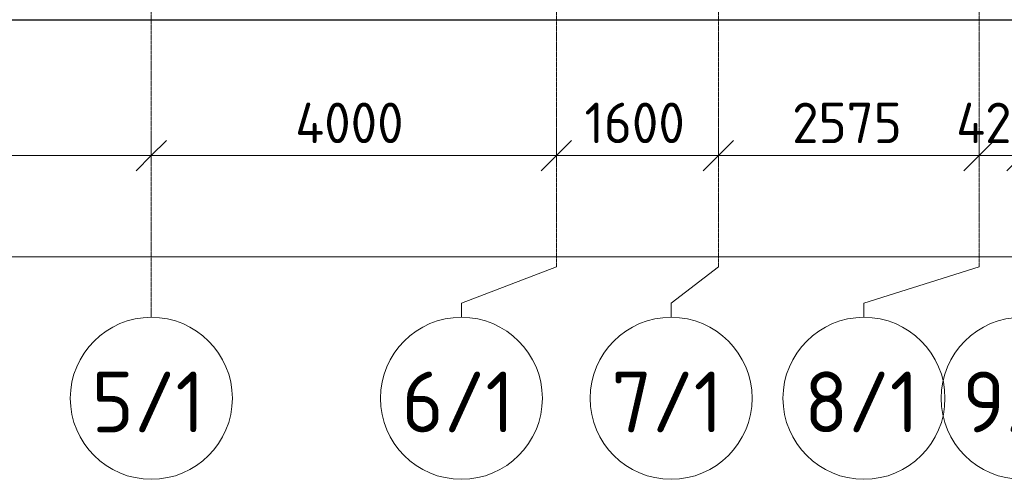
# Model space of a CAD drawing. Header units: millimetres. Extents: x -9064 to 167246, y -7619 to 134351.
# Tile 6 of 112: x 11200 to 20924, y 27661 to 32200. Entities that reach past the tile are written whole.
import ezdxf

# ---------------------------------------------------------------- set-up
doc = ezdxf.new("R2010")
doc.units = ezdxf.units.MM
doc.linetypes.add('3_ Штрих_ 5 х 3 мм', pattern=[8, 5, -3])
doc.linetypes.add('4_ Штрихпунктир_ 10 х 2 мм', pattern=[14, 10, -2, 0, -2])
for name, color, linetype, lineweight in [('A-ANNO-DIMS', 7, 'Continuous', 5), ('A-ANNO-DIMS-200', 7, 'Continuous', 5), ('A-DETL', 7, 'Continuous', 15), ('S-GRID', 7, 'Continuous', 5), ('S-GRID-IDEN', 7, 'Continuous', 5)]:
    doc.layers.add(name, color=color, linetype=linetype, lineweight=lineweight)
doc.styles.add('GOST Common_1', font='GOST_Common.ttf', dxfattribs={"height": 600})
doc.styles.add('GOST Common_2', font='GOST_Common.ttf', dxfattribs={"height": 400})
doc.dimstyles.new('2_мм', dxfattribs={"dimscale": 304.8, "dimtxt": 402.285999, "dimasz": 0.984252, "dimexe": 0.656168, "dimexo": 0.984252, "dimgap": 0, "dimtad": 1, "dimdec": 0, "dimdsep": 46, "dimtxsty": 'GOST Common_2', "dimblk1": 'OBLIQUE', "dimblk2": 'OBLIQUE', "dimsah": 1, "dimcen": 0.09, "dimdle": 0.656168, "dimadec": 5, "dimazin": 2, "dimtfac": 1, "dimtdec": 4, "dimtix": 1, "dimtmove": 0, "dimatfit": 3, "dimfxl": 1, "dimtvp": 1, "dimtolj": 1, "dimtzin": 0, "dimarcsym": 2})

# ---------------------------------------------------------------- blocks, each defined once
blk = doc.blocks.new('Ось сетки - 8_0 мм-31302-Маркировочный план-схема -2 этажа на отм_-9_600')
at = {"layer": 'S-GRID-IDEN'}
blk.add_circle((0, 0), 4, dxfattribs=at)
blk = doc.blocks.new('DIMBLOCK125-Маркировочный план-схема -2 этажа на отм_-9_600')
at = {"layer": 'A-ANNO-DIMS-200'}
for p, q in [((8200, 30770.4), (8200, 31058.3)), ((12500, 30770.4), (12500, 31058.3)), ((8200, 30858.3), (12500, 30858.3)), ((8200, 30858.3), (8200, 30770.4)), ((12500, 30858.3), (12500, 30770.4))]:
    blk.add_line(p, q, dxfattribs=at)
at = {"layer": 'A-ANNO-DIMS-200', "lineweight": 25}
for p, q in [((8200, 30858.3), (8350, 31008.3)), ((12500, 30858.3), (12650, 31008.3)), ((8200, 30858.3), (8050, 30708.3)), ((12500, 30858.3), (12350, 30708.3))]:
    blk.add_line(p, q, dxfattribs=at)
at = {"layer": 'A-ANNO-DIMS-200', "color": 0, "insert": (9770.4, 31381), "char_height": 400, "width": 1390.955, "attachment_point": 1, "line_spacing_factor": 1.022761, "style": 'GOST Common_2'}
blk.add_mtext('4300', dxfattribs=at)
blk = doc.blocks.new('_Oblique')
at = {"color": 0, "linetype": 'ByBlock', "lineweight": -2}
blk.add_line((-0.5, -0.5), (0.5, 0.5), dxfattribs=at)
blk = doc.blocks.new('DIMBLOCK126-Маркировочный план-схема -2 этажа на отм_-9_600')
at = {"layer": 'A-ANNO-DIMS-200'}
for p, q in [((12500, 30770.4), (12500, 31058.3)), ((16500, 30770.4), (16500, 31058.3)), ((12500, 30858.3), (16500, 30858.3)), ((12500, 30858.3), (12500, 30770.4)), ((16500, 30858.3), (16500, 30770.4))]:
    blk.add_line(p, q, dxfattribs=at)
at = {"layer": 'A-ANNO-DIMS-200', "lineweight": 25}
for p, q in [((12500, 30858.3), (12650, 31008.3)), ((16500, 30858.3), (16650, 31008.3)), ((12500, 30858.3), (12350, 30708.3)), ((16500, 30858.3), (16350, 30708.3))]:
    blk.add_line(p, q, dxfattribs=at)
at = {"layer": 'A-ANNO-DIMS-200', "color": 0, "insert": (13920.4, 31381), "char_height": 400, "width": 1390.955, "attachment_point": 1, "line_spacing_factor": 1.022761, "style": 'GOST Common_2'}
blk.add_mtext('4000', dxfattribs=at)
blk = doc.blocks.new('DIMBLOCK127-Маркировочный план-схема -2 этажа на отм_-9_600')
at = {"layer": 'A-ANNO-DIMS-200'}
for p, q in [((16500, 30770.4), (16500, 31058.3)), ((18100, 30770.4), (18100, 31058.3)), ((16500, 30858.3), (18100, 30858.3)), ((16500, 30858.3), (16500, 30770.4)), ((18100, 30858.3), (18100, 30770.4))]:
    blk.add_line(p, q, dxfattribs=at)
at = {"layer": 'A-ANNO-DIMS-200', "lineweight": 25}
for p, q in [((16500, 30858.3), (16650, 31008.3)), ((18100, 30858.3), (18250, 31008.3)), ((16500, 30858.3), (16350, 30708.3)), ((18100, 30858.3), (17950, 30708.3))]:
    blk.add_line(p, q, dxfattribs=at)
at = {"layer": 'A-ANNO-DIMS-200', "color": 0, "insert": (16778.4, 31381), "char_height": 400, "width": 1251.859, "attachment_point": 1, "line_spacing_factor": 1.022761, "style": 'GOST Common_2'}
blk.add_mtext('1600', dxfattribs=at)
blk = doc.blocks.new('DIMBLOCK128-Маркировочный план-схема -2 этажа на отм_-9_600')
at = {"layer": 'A-ANNO-DIMS-200'}
for p, q in [((18100, 30770.4), (18100, 31058.3)), ((20675, 30770.4), (20675, 31058.3)), ((18100, 30858.3), (20675, 30858.3)), ((18100, 30858.3), (18100, 30770.4)), ((20675, 30858.3), (20675, 30770.4))]:
    blk.add_line(p, q, dxfattribs=at)
at = {"layer": 'A-ANNO-DIMS-200', "lineweight": 25}
for p, q in [((18100, 30858.3), (18250, 31008.3)), ((20675, 30858.3), (20825, 31008.3)), ((18100, 30858.3), (17950, 30708.3)), ((20675, 30858.3), (20525, 30708.3))]:
    blk.add_line(p, q, dxfattribs=at)
at = {"layer": 'A-ANNO-DIMS-200', "color": 0, "insert": (18828.4, 31381), "char_height": 400, "width": 1341.862, "attachment_point": 1, "line_spacing_factor": 1.022761, "style": 'GOST Common_2'}
blk.add_mtext('2575', dxfattribs=at)
blk = doc.blocks.new('DIMBLOCK129-Маркировочный план-схема -2 этажа на отм_-9_600')
at = {"layer": 'A-ANNO-DIMS-200'}
for p, q in [((20675, 30770.4), (20675, 31058.3)), ((21100, 30770.4), (21100, 31058.3)), ((20675, 30858.3), (21100, 30858.3)), ((20675, 30858.3), (20675, 30770.4)), ((21100, 30858.3), (21100, 30770.4))]:
    blk.add_line(p, q, dxfattribs=at)
at = {"layer": 'A-ANNO-DIMS-200', "lineweight": 25}
for p, q in [((20675, 30858.3), (20825, 31008.3)), ((21100, 30858.3), (21250, 31008.3)), ((20675, 30858.3), (20525, 30708.3)), ((21100, 30858.3), (20950, 30708.3))]:
    blk.add_line(p, q, dxfattribs=at)
at = {"layer": 'A-ANNO-DIMS-200', "color": 0, "insert": (20447.7, 31381), "char_height": 400, "width": 1055.489, "attachment_point": 1, "line_spacing_factor": 1.022761, "style": 'GOST Common_2'}
blk.add_mtext('425', dxfattribs=at)
blk = doc.blocks.new('DIMBLOCK138-Маркировочный план-схема -2 этажа на отм_-9_600')
at = {"layer": 'A-ANNO-DIMS-200'}
for p, q in [((5900, 29770.4), (5900, 30058.3)), ((37600, 29770.4), (37600, 30058.3)), ((5700, 29858.3), (37800, 29858.3)), ((5900, 29858.3), (5900, 29770.4)), ((37600, 29858.3), (37600, 29770.4))]:
    blk.add_line(p, q, dxfattribs=at)
at = {"layer": 'A-ANNO-DIMS-200', "lineweight": 25}
for p, q in [((5900, 29858.3), (6050, 30008.3)), ((37600, 29858.3), (37750, 30008.3)), ((5900, 29858.3), (5750, 29708.3)), ((37600, 29858.3), (37450, 29708.3))]:
    blk.add_line(p, q, dxfattribs=at)
at = {"layer": 'A-ANNO-DIMS-200', "color": 0, "insert": (21088.6, 30381), "char_height": 400, "width": 1587.325, "attachment_point": 1, "line_spacing_factor": 1.022761, "style": 'GOST Common_2'}
blk.add_mtext('31700', dxfattribs=at)

msp = doc.modelspace()

# ---------------------------------------------------------------- linework, layer by layer
at = {"layer": 'A-DETL', "linetype": '3_ Штрих_ 5 х 3 мм', "lineweight": 30}
msp.add_line((4850, 32200), (38582.9, 32200), dxfattribs=at)
at = {"layer": 'S-GRID', "linetype": '4_ Штрихпунктир_ 10 х 2 мм'}
for p, q in [((16500, 29758.9), (16500, 100620.8)), ((20675, 29758.9), (20675, 100620.8)), ((12500, 29261), (12500, 60921.2)), ((18100, 29758.9), (18100, 60921.2))]:
    msp.add_line(p, q, dxfattribs=at)
at = {"layer": 'S-GRID'}
for p, q in [((16500, 29758.9), (15562, 29399.2)), ((18100, 29758.9), (17633.1, 29399.2)), ((20675, 29758.9), (19538, 29399.2)), ((15562, 29399.2), (15562, 29261)), ((17633.1, 29399.2), (17633.1, 29261)), ((19538, 29399.2), (19538, 29261))]:
    msp.add_line(p, q, dxfattribs=at)

# ---------------------------------------------------------------- block references
at = {"layer": 'S-GRID-IDEN', "xscale": 199.9999999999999, "yscale": 199.9999999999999, "zscale": 199.9999999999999}
for p in [(12500, 28461), (15562, 28461), (17633.1, 28461), (19538, 28461), (21100, 28461)]:
    msp.add_blockref('Ось сетки - 8_0 мм-31302-Маркировочный план-схема -2 этажа на отм_-9_600', p, dxfattribs=at)

# ---------------------------------------------------------------- texts
at = {"layer": 'S-GRID-IDEN', "char_height": 600, "width": 1410.97, "attachment_point": 1, "style": 'GOST Common_1'}
for s, insert in [('5/1', (11910.8, 28725.2)), ('6/1', (14972.8, 28725.2)), ('7/1', (17043.8, 28725.2)), ('8/1', (18948.8, 28725.2)), ('9/1', (20510.8, 28725.2))]:
    msp.add_mtext(s, dxfattribs=dict(at, insert=insert))

# ---------------------------------------------------------------- dimensions: what is measured, and where the dimension line sits
at = {"layer": 'A-ANNO-DIMS'}
for base, p1, p2, override, picture, middle in [((12500, 30858.3), (8200, 31070.4), (12500, 31070.4), {"dimpost": '<>', "dimfxl": 4300}, 'DIMBLOCK125-Маркировочный план-схема -2 этажа на отм_-9_600', (10350, 31058.3)), ((16500, 30858.3), (12500, 31070.4), (16500, 31070.4), {"dimpost": '<>', "dimfxl": 4000}, 'DIMBLOCK126-Маркировочный план-схема -2 этажа на отм_-9_600', (14500, 31058.3)), ((18100, 30858.3), (16500, 31070.4), (18100, 31070.4), {"dimpost": '<>', "dimfxl": 1600}, 'DIMBLOCK127-Маркировочный план-схема -2 этажа на отм_-9_600', (17300, 31058.3)), ((20675, 30858.3), (18100, 31070.4), (20675, 31070.4), {"dimpost": '<>', "dimfxl": 2575}, 'DIMBLOCK128-Маркировочный план-схема -2 этажа на отм_-9_600', (19387.5, 31058.3)), ((21100, 30858.3), (20675, 31070.4), (21100, 31070.4), {"dimpost": '<>', "dimfxl": 425}, 'DIMBLOCK129-Маркировочный план-схема -2 этажа на отм_-9_600', (20887.5, 31058.3)), ((37600, 29858.3), (5900, 30070.4), (37600, 30070.4), {"dimpost": '<>', "dimfxl": 31700}, 'DIMBLOCK138-Маркировочный план-схема -2 этажа на отм_-9_600', (21750, 30058.3))]:
    dim = msp.add_linear_dim(base=base, p1=p1, p2=p2, dimstyle='2_мм', override=override, dxfattribs=at)
    dim.commit()
    dim.dimension.update_dxf_attribs({"geometry": picture, "text_midpoint": middle})

doc.saveas('drawing.dxf')
